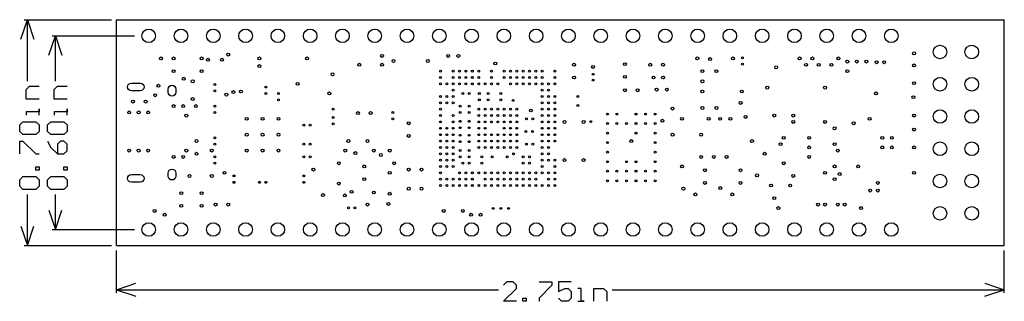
# Model space of a CAD drawing. Header units: millimetres. Extents: x 17.8 to 95.2, y 22.3 to 44.5.
import ezdxf

# ---------------------------------------------------------------- set-up
doc = ezdxf.new("R2010")
doc.units = ezdxf.units.MM
for name, color, linetype in [('Mechanical1', 6, 'Continuous'), ('PadHoleLayer', 156, 'Continuous'), ('ViaHoleLayer', 16, 'Continuous')]:
    doc.layers.add(name, color=color, linetype=linetype)

msp = doc.modelspace()

# ---------------------------------------------------------------- linework, layer by layer
at = {"layer": 'Mechanical1'}
for p, q in [((17.892, 42.926), (18.4, 44.45)), ((18.146, 44.45), (25.019, 44.45)), ((18.4, 44.45), (18.908, 42.926)), ((18.4, 39.623), (18.4, 44.45)), ((25.4, 44.45), (95.25, 44.45)), ((25.4, 26.67), (25.4, 44.45)), ((95.25, 26.67), (95.25, 44.45)), ((20.092, 41.656), (20.6, 43.18)), ((20.346, 43.18), (26.824, 43.18)), ((20.6, 43.18), (21.108, 41.656)), ((20.6, 39.623), (20.6, 43.18)), ((18.298, 38.962), (18.552, 39.216)), ((18.298, 38.201), (18.298, 38.962)), ((18.552, 39.216), (19.314, 39.216)), ((20.498, 38.962), (20.752, 39.216)), ((20.498, 38.201), (20.498, 38.962)), ((20.752, 39.216), (21.514, 39.216)), ((19.314, 38.201), (18.298, 38.201)), ((21.514, 38.201), (20.498, 38.201)), ((19.314, 37.185), (18.298, 37.185)), ((18.298, 37.185), (18.298, 36.931)), ((19.314, 36.931), (19.314, 37.439)), ((19.314, 37.439), (19.314, 37.185)), ((21.514, 37.185), (20.498, 37.185)), ((20.498, 37.185), (20.498, 36.931)), ((21.514, 36.931), (21.514, 37.439)), ((21.514, 37.439), (21.514, 37.185)), ((17.791, 36.169), (18.045, 36.423)), ((18.045, 36.423), (19.06, 36.423)), ((19.06, 36.423), (19.314, 36.169)), ((19.991, 36.169), (20.245, 36.423)), ((20.245, 36.423), (21.26, 36.423)), ((21.26, 36.423), (21.514, 36.169)), ((17.791, 35.661), (17.791, 36.169)), ((18.045, 35.408), (17.791, 35.661)), ((19.314, 35.661), (19.06, 35.408)), ((19.314, 36.169), (19.314, 35.661)), ((19.991, 35.661), (19.991, 36.169)), ((20.245, 35.408), (19.991, 35.661)), ((21.514, 35.661), (21.26, 35.408)), ((21.514, 36.169), (21.514, 35.661)), ((17.791, 33.884), (17.791, 34.9)), ((17.791, 34.9), (18.045, 34.9)), ((19.06, 35.408), (18.045, 35.408)), ((18.045, 34.9), (19.06, 33.884)), ((19.991, 34.9), (20.245, 34.392)), ((21.26, 35.408), (20.245, 35.408)), ((21.006, 34.9), (20.752, 34.646)), ((21.26, 34.9), (21.006, 34.9)), ((21.514, 34.646), (21.26, 34.9)), ((20.245, 34.392), (20.752, 33.884)), ((20.752, 34.646), (20.752, 33.884)), ((21.26, 33.884), (21.514, 34.138)), ((21.514, 34.138), (21.514, 34.646)), ((19.06, 33.884), (19.314, 33.884)), ((20.752, 33.884), (21.26, 33.884)), ((19.06, 32.614), (19.06, 32.868)), ((19.06, 32.868), (19.314, 32.868)), ((19.314, 32.614), (19.06, 32.614)), ((19.314, 32.868), (19.314, 32.614)), ((21.26, 32.614), (21.26, 32.868)), ((21.26, 32.868), (21.514, 32.868)), ((21.514, 32.614), (21.26, 32.614)), ((21.514, 32.868), (21.514, 32.614)), ((17.791, 31.853), (18.045, 32.107)), ((17.791, 31.345), (17.791, 31.853)), ((18.045, 32.107), (19.06, 32.107)), ((19.06, 32.107), (19.314, 31.853)), ((19.314, 31.853), (19.314, 31.345)), ((19.991, 31.853), (20.245, 32.107)), ((19.991, 31.345), (19.991, 31.853)), ((20.245, 32.107), (21.26, 32.107)), ((21.26, 32.107), (21.514, 31.853)), ((21.514, 31.853), (21.514, 31.345)), ((18.045, 31.091), (17.791, 31.345)), ((19.06, 31.091), (18.045, 31.091)), ((19.314, 31.345), (19.06, 31.091)), ((20.245, 31.091), (19.991, 31.345)), ((21.26, 31.091), (20.245, 31.091)), ((21.514, 31.345), (21.26, 31.091)), ((18.4, 26.67), (18.4, 30.685)), ((20.6, 27.94), (20.6, 30.685)), ((20.092, 29.464), (20.6, 27.94)), ((20.6, 27.94), (21.108, 29.464)), ((17.892, 28.194), (18.4, 26.67)), ((18.4, 26.67), (18.908, 28.194)), ((20.346, 27.94), (26.824, 27.94)), ((18.146, 26.67), (25.019, 26.67)), ((25.4, 26.67), (95.25, 26.67)), ((25.4, 22.946), (25.4, 26.289)), ((95.25, 22.946), (95.25, 26.289)), ((25.4, 23.2), (26.924, 23.708)), ((56.11, 23.809), (55.856, 23.555)), ((55.856, 22.286), (56.872, 23.302)), ((56.618, 23.809), (56.11, 23.809)), ((56.872, 23.555), (56.618, 23.809)), ((56.872, 23.302), (56.872, 23.555)), ((58.649, 23.809), (59.665, 23.809)), ((59.665, 23.555), (58.649, 22.54)), ((59.665, 23.809), (59.665, 23.555)), ((61.188, 23.809), (60.173, 23.809)), ((60.173, 23.809), (60.173, 23.048)), ((60.173, 23.048), (60.68, 23.302)), ((60.68, 23.302), (60.934, 23.302)), ((60.934, 23.302), (61.188, 23.048)), ((61.95, 23.302), (61.696, 23.302)), ((61.95, 22.286), (61.95, 23.302)), ((62.966, 22.286), (62.966, 23.302)), ((62.966, 23.302), (63.727, 23.302)), ((63.727, 23.302), (63.981, 23.048)), ((93.726, 23.708), (95.25, 23.2)), ((25.4, 23.2), (26.924, 22.692)), ((25.4, 23.2), (55.45, 23.2)), ((57.379, 22.286), (57.379, 22.54)), ((57.379, 22.54), (57.633, 22.54)), ((57.633, 22.54), (57.633, 22.286)), ((58.649, 22.54), (58.649, 22.286)), ((60.426, 22.286), (60.173, 22.54)), ((61.188, 22.54), (60.934, 22.286)), ((61.188, 23.048), (61.188, 22.54)), ((63.981, 23.048), (63.981, 22.286)), ((64.388, 23.2), (95.25, 23.2)), ((93.726, 22.692), (95.25, 23.2)), ((56.872, 22.286), (55.856, 22.286)), ((57.633, 22.286), (57.379, 22.286)), ((60.934, 22.286), (60.426, 22.286)), ((61.696, 22.286), (62.204, 22.286)), ((62.204, 22.286), (61.95, 22.286))]:
    msp.add_line(p, q, dxfattribs=at)
at = {"layer": 'PadHoleLayer'}
for points in [[(26.574, 39.46), (27.274, 39.46, -1), (27.274, 38.86), (26.574, 38.86, -1)], [(29.474, 38.735), (29.474, 38.985, -1), (30.074, 38.985), (30.074, 38.735, -1)], [(29.474, 32.135), (29.474, 32.385, -1), (30.074, 32.385), (30.074, 32.135, -1)], [(26.574, 32.26), (27.274, 32.26, -1), (27.274, 31.66), (26.574, 31.66, -1)]]:
    msp.add_lwpolyline(points, format="xyb", close=True, dxfattribs=at)
for centre, radius in [((27.94, 43.18), 0.533), ((30.48, 43.18), 0.533), ((33.02, 43.18), 0.533), ((35.56, 43.18), 0.533), ((38.1, 43.18), 0.533), ((40.64, 43.18), 0.533), ((43.18, 43.18), 0.533), ((45.72, 43.18), 0.533), ((48.26, 43.18), 0.533), ((50.8, 43.18), 0.533), ((53.34, 43.18), 0.533), ((55.88, 43.18), 0.533), ((58.42, 43.18), 0.533), ((60.96, 43.18), 0.533), ((63.5, 43.18), 0.533), ((66.04, 43.18), 0.533), ((68.58, 43.18), 0.533), ((71.12, 43.18), 0.533), ((73.66, 43.18), 0.533), ((76.2, 43.18), 0.533), ((78.74, 43.18), 0.533), ((81.28, 43.18), 0.533), ((83.82, 43.18), 0.533), ((86.36, 43.18), 0.533), ((90.19, 41.91), 0.534), ((92.69, 41.91), 0.534), ((90.19, 39.37), 0.534), ((92.69, 39.37), 0.534), ((90.19, 36.83), 0.534), ((92.69, 36.83), 0.534), ((90.19, 34.29), 0.534), ((92.69, 34.29), 0.534), ((90.19, 31.75), 0.534), ((92.69, 31.75), 0.534), ((90.19, 29.21), 0.534), ((92.69, 29.21), 0.534), ((27.94, 27.94), 0.533), ((30.48, 27.94), 0.533), ((33.02, 27.94), 0.533), ((35.56, 27.94), 0.533), ((38.1, 27.94), 0.533), ((40.64, 27.94), 0.533), ((43.18, 27.94), 0.533), ((45.72, 27.94), 0.533), ((48.26, 27.94), 0.533), ((50.8, 27.94), 0.533), ((53.34, 27.94), 0.533), ((55.88, 27.94), 0.533), ((58.42, 27.94), 0.533), ((60.96, 27.94), 0.533), ((63.5, 27.94), 0.533), ((66.04, 27.94), 0.533), ((68.58, 27.94), 0.533), ((71.12, 27.94), 0.533), ((73.66, 27.94), 0.533), ((76.2, 27.94), 0.533), ((78.74, 27.94), 0.533), ((81.28, 27.94), 0.533), ((83.82, 27.94), 0.533), ((86.36, 27.94), 0.533)]:
    msp.add_circle(centre, radius, dxfattribs=at)
at = {"layer": 'ViaHoleLayer'}
for centre, radius in [((88.15, 41.8), 0.114), ((28.9, 41.4), 0.115), ((29.9, 41.4), 0.115), ((32.1, 41.4), 0.115), ((32.6, 41.3), 0.115), ((33.7, 41.3), 0.115), ((34.2, 41.7), 0.115), ((36.65, 41.4), 0.115), ((40.4, 41.4), 0.115), ((46.3, 41.6), 0.115), ((47.2, 41.2), 0.114), ((49.9, 41.2), 0.114), ((51.5, 41.6), 0.115), ((52.3, 41.6), 0.115), ((55.2, 41), 0.115), ((65.4, 40.95), 0.115), ((71.1, 41.4), 0.115), ((72.1, 41.35), 0.114), ((73.9, 41.4), 0.115), ((74.65, 41.45), 0.075), ((79.15, 41.4), 0.114), ((80.15, 41.4), 0.114), ((82.2, 41.4), 0.115), ((82.9, 41.15), 0.114), ((83.65, 41.15), 0.114), ((84.4, 41.15), 0.114), ((85.2, 41.1), 0.115), ((85.8, 41.1), 0.115), ((29.9, 40.4), 0.115), ((32.1, 40.4), 0.115), ((36.65, 40.8), 0.115), ((44.5, 40.9), 0.115), ((46.3, 40.9), 0.115), ((50.9, 40.4), 0.075), ((51.9, 40.4), 0.075), ((52.4, 40.4), 0.075), ((52.9, 40.4), 0.075), ((53.4, 40.4), 0.075), ((53.9, 40.4), 0.075), ((54.9, 40.4), 0.075), ((55.9, 40.4), 0.075), ((56.4, 40.4), 0.075), ((56.9, 40.4), 0.075), ((57.4, 40.4), 0.075), ((57.9, 40.4), 0.075), ((58.4, 40.4), 0.075), ((58.9, 40.4), 0.075), ((59.9, 40.4), 0.075), ((61.4, 40.9), 0.115), ((62.9, 40.729), 0.115), ((67.4, 40.9), 0.115), ((68.4, 40.9), 0.115), ((71.5, 40.4), 0.115), ((72.6, 40.4), 0.115), ((74.65, 40.95), 0.075), ((77.3, 40.7), 0.115), ((79.65, 40.9), 0.114), ((80.65, 40.9), 0.114), ((81.65, 40.9), 0.114), ((82.9, 40.4), 0.114), ((88.15, 40.85), 0.114), ((30.7, 39.8), 0.115), ((31.4, 39.6), 0.115), ((39.65, 39.4), 0.115), ((42.4, 40.15), 0.115), ((50.9, 39.9), 0.075), ((51.9, 39.9), 0.075), ((52.4, 39.9), 0.075), ((52.9, 39.9), 0.075), ((53.4, 39.9), 0.075), ((53.9, 39.9), 0.075), ((54.9, 39.9), 0.075), ((55.9, 39.9), 0.075), ((56.4, 39.9), 0.075), ((56.9, 39.9), 0.075), ((57.4, 39.9), 0.075), ((57.9, 39.9), 0.075), ((58.4, 39.9), 0.075), ((58.9, 39.9), 0.075), ((59.9, 39.9), 0.075), ((61.4, 39.9), 0.115), ((62.9, 40.15), 0.075), ((62.9, 39.7), 0.075), ((65.4, 39.95), 0.115), ((67.65, 39.9), 0.114), ((68.4, 39.9), 0.115), ((71.5, 39.6), 0.115), ((88.15, 39.45), 0.114), ((28.7, 39.25), 0.114), ((33.15, 39.35), 0.075), ((33.15, 38.85), 0.075), ((34.6, 38.75), 0.114), ((35.2, 38.8), 0.114), ((37.15, 39.15), 0.075), ((42.15, 38.65), 0.115), ((50.9, 39.4), 0.075), ((51.4, 39.4), 0.075), ((51.9, 39.4), 0.075), ((51.9, 38.9), 0.075), ((52.4, 39.4), 0.075), ((52.9, 39.4), 0.075), ((53.4, 39.4), 0.075), ((53.9, 39.4), 0.075), ((54.4, 39.4), 0.075), ((54.9, 39.4), 0.075), ((55.4, 39.4), 0.075), ((56.4, 39.4), 0.075), ((56.9, 39.4), 0.075), ((57.4, 39.4), 0.075), ((57.9, 39.4), 0.075), ((58.4, 39.4), 0.075), ((58.9, 39.4), 0.075), ((58.9, 38.9), 0.075), ((59.4, 39.4), 0.075), ((59.4, 38.9), 0.075), ((59.9, 39.4), 0.075), ((65.4, 38.9), 0.115), ((66.4, 38.9), 0.115), ((67.9, 38.95), 0.114), ((68.7, 38.95), 0.114), ((71.5, 38.8), 0.115), ((74.6, 38.8), 0.114), ((76.6, 39.1), 0.115), ((81.15, 39.1), 0.114), ((85.15, 38.65), 0.114), ((26.7, 38), 0.114), ((27.7, 38), 0.114), ((28.45, 38.5), 0.114), ((31.4, 38.2), 0.115), ((34.05, 38.55), 0.114), ((37.15, 38.65), 0.075), ((38.15, 38.65), 0.075), ((38.15, 38.15), 0.075), ((50.9, 38.4), 0.075), ((50.9, 37.9), 0.075), ((51.4, 38.4), 0.075), ((51.4, 37.9), 0.075), ((51.9, 38.4), 0.075), ((51.9, 37.9), 0.075), ((52.65, 38.65), 0.075), ((53.15, 38.65), 0.075), ((53.95, 38.65), 0.075), ((53.95, 38.15), 0.075), ((54.65, 38.65), 0.075), ((54.65, 38.15), 0.075), ((55.65, 38.65), 0.075), ((55.65, 38.15), 0.075), ((56.6, 38.1), 0.075), ((58.9, 38.4), 0.075), ((58.9, 37.9), 0.075), ((59.4, 38.4), 0.075), ((59.4, 37.9), 0.075), ((59.9, 38.4), 0.075), ((59.9, 37.9), 0.075), ((61.7, 38.4), 0.075), ((74.5, 37.9), 0.115), ((88.1, 38.35), 0.114), ((26.4, 37.15), 0.114), ((27.15, 37.15), 0.114), ((27.9, 37.15), 0.114), ((29.9, 37.65), 0.114), ((30.65, 37.65), 0.114), ((31.65, 37.65), 0.115), ((33.15, 37.65), 0.075), ((33.15, 37.15), 0.075), ((42.45, 37.4), 0.075), ((44.4, 37.1), 0.115), ((45.4, 37.1), 0.115), ((47.15, 37.15), 0.075), ((50.9, 37.4), 0.075), ((52.45, 37.65), 0.075), ((52.45, 37.15), 0.075), ((53.15, 37.65), 0.075), ((53.15, 37.15), 0.075), ((53.9, 37.4), 0.075), ((54.4, 37.4), 0.075), ((54.9, 37.4), 0.075), ((55.4, 37.4), 0.075), ((55.9, 37.4), 0.075), ((56.4, 37.4), 0.075), ((56.9, 37.4), 0.075), ((58, 37.3), 0.115), ((58.9, 37.4), 0.075), ((59.4, 37.4), 0.075), ((59.9, 37.4), 0.075), ((61.7, 37.7), 0.075), ((69.15, 37.45), 0.114), ((71.5, 37.5), 0.114), ((72.6, 37.5), 0.115), ((30.9, 36.9), 0.114), ((35.65, 36.65), 0.114), ((36.9, 36.65), 0.114), ((38.15, 36.65), 0.114), ((42.45, 36.75), 0.075), ((47.15, 36.65), 0.075), ((48.4, 36.3), 0.115), ((50.9, 36.9), 0.075), ((50.9, 36.4), 0.075), ((51.9, 36.9), 0.075), ((51.9, 36.4), 0.075), ((52.45, 36.45), 0.075), ((53.15, 36.45), 0.075), ((53.9, 36.9), 0.075), ((53.9, 36.4), 0.075), ((54.4, 36.9), 0.075), ((54.4, 36.4), 0.075), ((54.9, 36.9), 0.075), ((54.9, 36.4), 0.075), ((55.4, 36.9), 0.075), ((55.4, 36.4), 0.075), ((55.9, 36.9), 0.075), ((55.9, 36.4), 0.075), ((56.4, 36.9), 0.075), ((56.4, 36.4), 0.075), ((56.9, 36.9), 0.075), ((56.9, 36.4), 0.075), ((57.65, 36.65), 0.075), ((58.15, 36.65), 0.075), ((58.9, 36.9), 0.075), ((58.9, 36.4), 0.075), ((59.4, 36.9), 0.075), ((59.4, 36.4), 0.075), ((59.9, 36.9), 0.075), ((59.9, 36.4), 0.075), ((60.65, 36.4), 0.115), ((62.15, 36.4), 0.115), ((62.725, 36.425), 0.075), ((64.025, 37.025), 0.075), ((64.775, 37.025), 0.075), ((66.275, 37.025), 0.075), ((67.025, 37.025), 0.075), ((67.775, 37.025), 0.075), ((68.35, 36.5), 0.115), ((69.9, 36.65), 0.115), ((72, 36.65), 0.114), ((72.9, 36.65), 0.114), ((73.7, 36.65), 0.114), ((74.9, 36.8), 0.115), ((77.15, 36.9), 0.114), ((78.65, 36.9), 0.114), ((78.65, 36.4), 0.114), ((81.15, 36.4), 0.114), ((83.4, 36.3), 0.115), ((84.65, 36.65), 0.114), ((88.15, 36.9), 0.114), ((40.15, 36.15), 0.075), ((40.65, 36.15), 0.075), ((42.45, 36.25), 0.075), ((50.9, 35.9), 0.075), ((51.4, 35.9), 0.075), ((51.9, 35.9), 0.075), ((52.45, 35.95), 0.075), ((53.15, 35.95), 0.075), ((53.9, 35.9), 0.075), ((54.4, 35.9), 0.075), ((55.9, 35.9), 0.075), ((56.4, 35.9), 0.075), ((56.9, 35.9), 0.075), ((57.621, 35.65), 0.075), ((58.121, 35.65), 0.075), ((58.9, 35.9), 0.075), ((59.4, 35.9), 0.075), ((59.9, 35.9), 0.075), ((64.025, 36.275), 0.075), ((64.775, 36.275), 0.075), ((65.525, 36.275), 0.075), ((66.275, 36.275), 0.075), ((67.025, 36.275), 0.075), ((67.775, 36.275), 0.075), ((81.9, 35.9), 0.114), ((88.15, 35.8), 0.114), ((31.7, 34.9), 0.115), ((33.15, 35.15), 0.075), ((35.65, 35.4), 0.114), ((36.9, 35.4), 0.114), ((38.15, 35.4), 0.114), ((43.65, 34.9), 0.115), ((45.15, 34.9), 0.115), ((48.4, 35.3), 0.115), ((50.9, 35.4), 0.075), ((50.9, 34.9), 0.075), ((51.4, 35.4), 0.075), ((51.4, 34.9), 0.075), ((51.9, 35.4), 0.075), ((51.9, 34.9), 0.075), ((52.45, 35.35), 0.075), ((52.45, 34.85), 0.075), ((53.15, 35.35), 0.075), ((53.15, 34.85), 0.075), ((53.9, 35.4), 0.075), ((53.9, 34.9), 0.075), ((54.4, 35.4), 0.075), ((54.4, 34.9), 0.075), ((54.9, 35.4), 0.075), ((54.9, 34.9), 0.075), ((55.4, 35.4), 0.075), ((55.4, 34.9), 0.075), ((55.9, 35.4), 0.075), ((55.9, 34.9), 0.075), ((56.4, 35.4), 0.075), ((56.4, 34.9), 0.075), ((56.9, 35.4), 0.075), ((56.9, 34.9), 0.075), ((58.9, 35.4), 0.075), ((58.9, 34.9), 0.075), ((59.4, 35.4), 0.075), ((59.4, 34.9), 0.075), ((59.9, 35.4), 0.075), ((59.9, 34.9), 0.075), ((64.025, 35.525), 0.075), ((65.9, 34.9), 0.114), ((66.275, 35.525), 0.075), ((67.775, 35.525), 0.075), ((69.15, 35.4), 0.115), ((71.4, 35.4), 0.115), ((75.4, 34.9), 0.114), ((77.9, 35.15), 0.114), ((79.9, 35.15), 0.114), ((85.65, 35.15), 0.114), ((86.4, 35.15), 0.114), ((26.4, 34.15), 0.114), ((27.15, 34.15), 0.114), ((27.9, 34.15), 0.114), ((30.9, 34.15), 0.114), ((32.9, 34.15), 0.115), ((33.15, 34.65), 0.075), ((35.65, 34.15), 0.114), ((36.9, 34.15), 0.114), ((38.15, 34.15), 0.114), ((40.15, 34.65), 0.075), ((40.65, 34.65), 0.075), ((43.4, 34.15), 0.115), ((45.65, 34.15), 0.115), ((46.9, 34.15), 0.115), ((50.9, 34.4), 0.075), ((51.4, 34.4), 0.075), ((51.9, 34.4), 0.075), ((52.45, 34.15), 0.075), ((53.15, 34.15), 0.075), ((53.9, 34.4), 0.075), ((54.4, 34.4), 0.075), ((54.9, 34.4), 0.075), ((55.4, 34.4), 0.075), ((55.9, 34.4), 0.075), ((56.4, 34.4), 0.075), ((56.9, 34.4), 0.075), ((57.65, 34.65), 0.075), ((58.15, 34.65), 0.075), ((58.9, 34.4), 0.075), ((59.4, 34.4), 0.075), ((64.025, 34.775), 0.075), ((64.025, 34.025), 0.075), ((67.775, 34.775), 0.075), ((67.775, 34.025), 0.075), ((77.65, 34.65), 0.114), ((79.9, 34.4), 0.114), ((81.9, 34.65), 0.114), ((82.15, 34.15), 0.114), ((85.65, 34.4), 0.114), ((86.4, 34.4), 0.114), ((88.15, 34.4), 0.114), ((29.9, 33.65), 0.114), ((30.65, 33.65), 0.114), ((31.7, 33.9), 0.115), ((33.15, 33.65), 0.075), ((40.15, 33.65), 0.075), ((40.65, 33.65), 0.075), ((44.2, 33.95), 0.114), ((46.2, 33.8), 0.114), ((50.9, 33.9), 0.075), ((50.9, 33.4), 0.075), ((51.4, 33.9), 0.075), ((51.4, 33.4), 0.075), ((51.9, 33.9), 0.075), ((51.9, 33.4), 0.075), ((52.45, 33.65), 0.075), ((53.15, 33.65), 0.075), ((54.15, 33.65), 0.075), ((54.95, 33.65), 0.075), ((56.15, 33.65), 0.075), ((56.65, 33.9), 0.075), ((57.4, 33.65), 0.075), ((57.9, 33.65), 0.075), ((58.9, 33.9), 0.075), ((58.9, 33.4), 0.075), ((59.4, 33.9), 0.075), ((59.4, 33.4), 0.075), ((59.9, 33.4), 0.075), ((60.65, 33.4), 0.115), ((62.15, 33.4), 0.115), ((64.025, 33.275), 0.075), ((65.525, 33.275), 0.075), ((66.275, 33.275), 0.075), ((67.775, 33.275), 0.075), ((71.4, 33.65), 0.115), ((72.4, 33.65), 0.115), ((73.4, 33.65), 0.115), ((76.4, 33.9), 0.114), ((79.9, 33.65), 0.114), ((33.15, 33.15), 0.075), ((40.9, 32.65), 0.115), ((42.9, 33.15), 0.115), ((44.9, 32.9), 0.115), ((47.25, 33.15), 0.114), ((48.4, 32.65), 0.115), ((49.4, 32.65), 0.115), ((50.9, 32.9), 0.075), ((51.4, 32.9), 0.075), ((51.9, 32.9), 0.075), ((52.65, 33.15), 0.075), ((53.15, 33.15), 0.075), ((54.15, 33.15), 0.075), ((57.4, 33.15), 0.075), ((57.9, 33.15), 0.075), ((58.9, 32.9), 0.075), ((59.9, 32.9), 0.075), ((64.025, 32.525), 0.075), ((64.775, 32.525), 0.075), ((65.525, 32.525), 0.075), ((66.275, 32.525), 0.075), ((67.025, 32.525), 0.075), ((67.775, 32.525), 0.075), ((69.9, 32.9), 0.114), ((71.7, 32.6), 0.114), ((74.5, 32.6), 0.114), ((77.9, 33.15), 0.114), ((81.9, 32.9), 0.114), ((83.75, 32.9), 0.114), ((31.15, 32.15), 0.115), ((32.9, 32.15), 0.115), ((33.9, 32.4), 0.115), ((34.65, 32.15), 0.075), ((40.15, 32.15), 0.075), ((44.9, 31.9), 0.115), ((46.9, 32.4), 0.115), ((50.9, 32.4), 0.075), ((50.9, 31.9), 0.075), ((51.4, 31.9), 0.075), ((51.9, 31.9), 0.075), ((52.4, 32.4), 0.075), ((52.4, 31.9), 0.075), ((52.9, 32.4), 0.075), ((52.9, 31.9), 0.075), ((53.4, 32.4), 0.075), ((53.4, 31.9), 0.075), ((53.9, 32.4), 0.075), ((54.4, 32.4), 0.075), ((54.4, 31.9), 0.075), ((54.9, 32.4), 0.075), ((54.9, 31.9), 0.075), ((55.4, 32.4), 0.075), ((55.4, 31.9), 0.075), ((55.9, 32.4), 0.075), ((55.9, 31.9), 0.075), ((56.4, 32.4), 0.075), ((56.4, 31.9), 0.075), ((56.9, 32.4), 0.075), ((56.9, 31.9), 0.075), ((57.4, 32.4), 0.075), ((57.4, 31.9), 0.075), ((57.9, 32.4), 0.075), ((57.9, 31.9), 0.075), ((58.4, 32.4), 0.075), ((58.4, 31.9), 0.075), ((58.9, 32.4), 0.075), ((59.4, 32.4), 0.075), ((59.4, 31.9), 0.075), ((59.9, 32.4), 0.075), ((59.9, 31.9), 0.075), ((64.025, 31.775), 0.075), ((64.775, 31.775), 0.075), ((65.525, 31.775), 0.075), ((66.275, 31.775), 0.075), ((67.025, 31.775), 0.075), ((67.775, 31.775), 0.075), ((75.8, 32.2), 0.115), ((78.65, 32.15), 0.114), ((81.15, 32.4), 0.114), ((81.9, 31.9), 0.114), ((82.3, 32.3), 0.115), ((88.15, 32.4), 0.114), ((34.65, 31.65), 0.075), ((36.65, 31.65), 0.075), ((37.15, 31.65), 0.075), ((40.15, 31.65), 0.075), ((42.9, 31.55), 0.114), ((43.9, 30.9), 0.115), ((48.4, 31.15), 0.115), ((49.4, 31.15), 0.115), ((50.9, 31.4), 0.075), ((51.4, 31.4), 0.075), ((51.9, 31.4), 0.075), ((52.4, 31.4), 0.075), ((52.9, 31.4), 0.075), ((53.4, 31.4), 0.075), ((53.9, 31.4), 0.075), ((54.4, 31.4), 0.075), ((54.9, 31.4), 0.075), ((55.4, 31.4), 0.075), ((55.9, 31.4), 0.075), ((56.4, 31.4), 0.075), ((56.9, 31.4), 0.075), ((57.4, 31.4), 0.075), ((57.9, 31.4), 0.075), ((58.4, 31.4), 0.075), ((58.9, 31.4), 0.075), ((59.4, 31.4), 0.075), ((59.9, 31.4), 0.075), ((70, 31.15), 0.115), ((71.7, 31.6), 0.114), ((72.9, 31.2), 0.115), ((74.5, 31.6), 0.114), ((76.9, 31.4), 0.115), ((78.4, 31.4), 0.114), ((84.7, 31), 0.114), ((85.3, 31.6), 0.114), ((85.3, 31), 0.114), ((30.5, 30.8), 0.115), ((32.1, 30.8), 0.115), ((41.65, 30.65), 0.114), ((43.371, 30.621), 0.115), ((45.65, 30.85), 0.115), ((46.9, 30.75), 0.114), ((70.95, 30.7), 0.114), ((73.85, 30.7), 0.114), ((77.15, 30.4), 0.114), ((28.4, 29.4), 0.115), ((30.5, 29.8), 0.115), ((32.1, 29.8), 0.115), ((33.2, 29.9), 0.115), ((34.2, 29.9), 0.115), ((43.65, 29.65), 0.075), ((44.15, 29.65), 0.075), ((45.15, 29.9), 0.115), ((46.8, 29.95), 0.114), ((51.15, 29.4), 0.115), ((52.65, 29.4), 0.115), ((55.05, 29.6), 0.075), ((55.65, 29.6), 0.075), ((56.25, 29.6), 0.075), ((77.479, 29.621), 0.115), ((80.6, 29.9), 0.114), ((81.15, 29.9), 0.114), ((82.15, 29.9), 0.114), ((82.7, 29.9), 0.114), ((83.979, 29.621), 0.115), ((29.2, 29.1), 0.115), ((53.3, 29.1), 0.114), ((54.05, 29.1), 0.114)]:
    msp.add_circle(centre, radius, dxfattribs=at)

doc.saveas('drawing.dxf')
